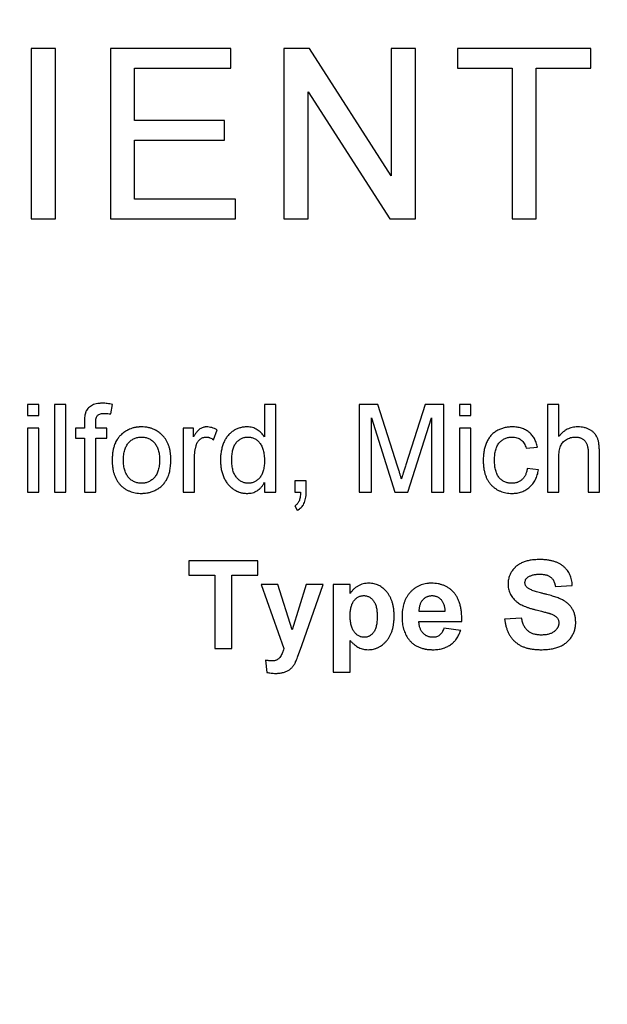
# Model space of a CAD drawing. Header units: inches. Extents: x 0.5 to 16.4, y 0.4 to 10.9.
# Tile 5 of 11: x 5.59 to 6.147, y 5.656 to 6.589. Entities that reach past the tile are written whole.
import ezdxf

# ---------------------------------------------------------------- set-up
doc = ezdxf.new("R2010")
doc.units = ezdxf.units.IN
doc.header["$MEASUREMENT"] = 0
doc.layers.add('OBJECT', color=1, linetype='Continuous')

msp = doc.modelspace()

# ---------------------------------------------------------------- linework, layer by layer
at = {"layer": 'OBJECT', "linetype": 'Continuous', "lineweight": 25}
for p, q in [((5.60097, 6.56191), (5.60097, 6.40013)), ((5.62378, 6.56191), (5.60097, 6.56191)), ((5.62378, 6.40013), (5.62378, 6.56191)), ((5.67605, 6.56191), (5.67605, 6.40013)), ((5.79013, 6.56191), (5.67605, 6.56191)), ((5.79013, 6.54325), (5.79013, 6.56191)), ((5.84032, 6.56191), (5.84032, 6.40013)), ((5.86443, 6.56191), (5.84032, 6.56191)), ((5.94196, 6.44119), (5.86443, 6.56191)), ((5.94196, 6.56191), (5.94196, 6.44119)), ((5.96477, 6.56191), (5.94196, 6.56191)), ((5.96477, 6.40013), (5.96477, 6.56191)), ((6.0046, 6.56191), (6.0046, 6.54325)), ((6.13112, 6.56191), (6.0046, 6.56191)), ((6.13112, 6.54325), (6.13112, 6.56191)), ((5.69887, 6.49347), (5.69887, 6.54325)), ((5.69887, 6.54325), (5.79013, 6.54325)), ((6.0046, 6.54325), (6.05645, 6.54325)), ((6.05645, 6.54325), (6.05645, 6.40013)), ((6.07927, 6.40013), (6.07927, 6.54325)), ((6.07927, 6.54325), (6.13112, 6.54325)), ((5.86314, 6.40013), (5.86314, 6.52085)), ((5.86314, 6.52085), (5.94066, 6.40013)), ((5.78391, 6.49347), (5.69887, 6.49347)), ((5.78391, 6.4748), (5.78391, 6.49347)), ((5.69887, 6.4748), (5.78391, 6.4748)), ((5.69887, 6.4188), (5.69887, 6.4748)), ((5.79428, 6.4188), (5.69887, 6.4188)), ((5.79428, 6.40013), (5.79428, 6.4188)), ((5.60097, 6.40013), (5.62378, 6.40013)), ((5.67605, 6.40013), (5.79428, 6.40013)), ((5.84032, 6.40013), (5.86314, 6.40013)), ((5.94066, 6.40013), (5.96477, 6.40013)), ((6.05645, 6.40013), (6.07927, 6.40013)), ((5.59745, 6.22436), (5.59745, 6.21368)), ((5.60814, 6.22436), (5.59745, 6.22436)), ((5.60814, 6.21368), (5.60814, 6.22436)), ((5.62309, 6.22436), (5.62309, 6.14103)), ((5.63378, 6.22436), (5.62309, 6.22436)), ((5.63378, 6.14103), (5.63378, 6.22436)), ((5.6764, 6.21528), (5.67792, 6.22438)), ((5.82181, 6.22436), (5.82181, 6.19358)), ((5.8325, 6.22436), (5.82181, 6.22436)), ((5.8325, 6.14103), (5.8325, 6.22436)), ((5.91156, 6.22436), (5.91156, 6.14103)), ((5.92923, 6.22436), (5.91156, 6.22436)), ((5.94786, 6.16588), (5.92923, 6.22436)), ((5.97416, 6.22436), (5.95571, 6.16689)), ((5.99168, 6.22436), (5.97416, 6.22436)), ((5.99168, 6.14103), (5.99168, 6.22436)), ((6.00664, 6.22436), (6.00664, 6.21368)), ((6.01733, 6.22436), (6.00664, 6.22436)), ((6.01733, 6.21368), (6.01733, 6.22436)), ((6.08998, 6.22436), (6.08998, 6.14103)), ((6.10066, 6.22436), (6.08998, 6.22436)), ((6.10066, 6.19393), (6.10066, 6.22436)), ((5.59745, 6.21368), (5.60814, 6.21368)), ((5.92331, 6.21154), (5.94541, 6.14103)), ((5.92331, 6.14103), (5.92331, 6.21154)), ((5.9577, 6.14103), (5.97993, 6.21154)), ((5.97993, 6.21154), (5.97993, 6.14103)), ((6.00664, 6.21368), (6.01733, 6.21368)), ((5.59745, 6.20193), (5.59745, 6.14103)), ((5.60814, 6.20193), (5.59745, 6.20193)), ((5.60814, 6.14103), (5.60814, 6.20193)), ((5.64274, 6.20193), (5.64274, 6.19231)), ((5.65129, 6.20193), (5.64274, 6.20193)), ((5.65129, 6.20812), (5.65129, 6.20193)), ((5.66197, 6.20193), (5.66197, 6.20708)), ((5.67266, 6.20193), (5.66197, 6.20193)), ((5.67266, 6.19231), (5.67266, 6.20193)), ((5.74489, 6.20193), (5.74489, 6.14103)), ((5.75451, 6.20193), (5.74489, 6.20193)), ((5.75451, 6.19343), (5.75451, 6.20193)), ((5.7736, 6.19087), (5.77694, 6.20014)), ((6.00664, 6.20193), (6.00664, 6.14103)), ((6.01733, 6.20193), (6.00664, 6.20193)), ((6.01733, 6.14103), (6.01733, 6.20193)), ((5.64274, 6.19231), (5.65129, 6.19231)), ((5.65129, 6.19231), (5.65129, 6.14103)), ((5.66197, 6.14103), (5.66197, 6.19231)), ((5.66197, 6.19231), (5.67266, 6.19231)), ((6.06968, 6.18269), (6.08036, 6.18376)), ((5.75557, 6.14103), (5.75557, 6.17338)), ((6.10066, 6.14103), (6.10066, 6.1737)), ((6.12844, 6.17887), (6.12844, 6.14103)), ((6.13912, 6.14103), (6.13912, 6.17942)), ((6.08143, 6.1624), (6.07074, 6.16346)), ((5.82181, 6.15023), (5.82181, 6.14103)), ((5.85066, 6.15171), (5.85066, 6.14103)), ((5.86134, 6.15171), (5.85066, 6.15171)), ((5.86134, 6.14103), (5.86134, 6.15171)), ((5.59745, 6.14103), (5.60814, 6.14103)), ((5.62309, 6.14103), (5.63378, 6.14103)), ((5.65129, 6.14103), (5.66197, 6.14103)), ((5.74489, 6.14103), (5.75557, 6.14103)), ((5.82181, 6.14103), (5.8325, 6.14103)), ((5.85066, 6.14103), (5.85597, 6.14103)), ((5.91156, 6.14103), (5.92331, 6.14103)), ((5.94541, 6.14103), (5.9577, 6.14103)), ((5.97993, 6.14103), (5.99168, 6.14103)), ((6.00664, 6.14103), (6.01733, 6.14103)), ((6.08998, 6.14103), (6.10066, 6.14103)), ((6.12844, 6.14103), (6.13912, 6.14103)), ((5.85066, 6.12821), (5.8528, 6.12393)), ((5.75023, 6.07616), (5.75023, 6.06227)), ((5.8154, 6.07616), (5.75023, 6.07616)), ((5.8154, 6.06227), (5.8154, 6.07616)), ((5.75023, 6.06227), (5.7748, 6.06227)), ((5.7748, 6.06227), (5.7748, 5.99282)), ((5.79083, 5.99282), (5.79083, 6.06227)), ((5.79083, 6.06227), (5.8154, 6.06227)), ((5.81861, 6.05372), (5.84008, 5.99282)), ((5.83463, 6.05372), (5.81861, 6.05372)), ((5.84799, 6.0106), (5.83463, 6.05372)), ((5.86134, 6.05372), (5.84799, 6.0106)), ((5.85712, 5.99564), (5.87737, 6.05372)), ((5.87737, 6.05372), (5.86134, 6.05372)), ((5.88698, 6.05372), (5.88698, 5.97039)), ((5.90301, 6.05372), (5.88698, 6.05372)), ((5.90301, 6.04494), (5.90301, 6.05372)), ((6.09745, 6.05158), (6.11348, 6.05265)), ((5.99275, 6.02808), (5.96846, 6.02808)), ((6.0654, 6.02167), (6.04938, 6.0206)), ((5.96818, 6.01846), (6.00878, 6.01846)), ((6.00771, 6.00992), (5.99168, 6.01205)), ((5.85328, 5.98464), (5.85712, 5.99564)), ((5.90301, 5.97039), (5.90301, 6.00049)), ((5.7748, 5.99282), (5.79083, 5.99282)), ((5.82288, 5.98182), (5.82395, 5.9702)), ((5.88698, 5.97039), (5.90301, 5.97039))]:
    msp.add_line(p, q, dxfattribs=at)
for radius in [1.23, 1.22, 1.182]:
    msp.add_circle((5.92972, 6.45103), radius, dxfattribs=at)
for start, end in [(115.31372, 270), (270, 64.75903)]:
    msp.add_arc((5.92972, 6.45103), 1.6245, start, end, dxfattribs=at)
for points, knots in [([(5.66845, 6.22543), (5.66797, 6.22542), (5.66709, 6.2254), (5.66604, 6.22534), (5.66452, 6.22522), (5.66255, 6.2249), (5.66004, 6.22419), (5.65789, 6.22312), (5.65608, 6.22182), (5.65453, 6.22036), (5.65344, 6.2189), (5.65288, 6.2178), (5.65259, 6.21719), (5.65248, 6.21696), (5.65243, 6.21683)], [0, 0, 0, 0, 0.073717, 0.136505, 0.163094, 0.310611, 0.443698, 0.565895, 0.680223, 0.78874, 0.894764, 0.960867, 0.978877, 1, 1, 1, 1]), ([(5.67792, 6.22438), (5.67707, 6.22454), (5.67543, 6.22487), (5.673, 6.22517), (5.67069, 6.22539), (5.66919, 6.22542), (5.66845, 6.22543)], [0, 0, 0, 0, 0.270499, 0.526441, 0.768874, 1, 1, 1, 1]), ([(5.65243, 6.21683), (5.65224, 6.2163), (5.65185, 6.21512), (5.65154, 6.21311), (5.65131, 6.21074), (5.6513, 6.20903), (5.65129, 6.20812)], [0, 0, 0, 0, 0.191929, 0.420351, 0.689897, 1, 1, 1, 1]), ([(5.66197, 6.20708), (5.66198, 6.20736), (5.66199, 6.20814), (5.66207, 6.20956), (5.66239, 6.21123), (5.66294, 6.21281), (5.66382, 6.21402), (5.66504, 6.21487), (5.66655, 6.21541), (5.66814, 6.21572), (5.66946, 6.21579), (5.67018, 6.21581), (5.67042, 6.21581)], [0, 0, 0, 0, 0.058369, 0.163021, 0.300167, 0.41437, 0.512294, 0.610469, 0.720973, 0.849846, 0.949085, 1, 1, 1, 1]), ([(5.67042, 6.21581), (5.67139, 6.21579), (5.67339, 6.21574), (5.67537, 6.21544), (5.6764, 6.21528)], [0, 0, 0, 0, 0.48419, 1, 1, 1, 1]), ([(5.70539, 6.20299), (5.7047, 6.20298), (5.7039, 6.20297), (5.703, 6.20292), (5.70247, 6.20288), (5.7017, 6.20281), (5.70084, 6.20269), (5.70006, 6.20257), (5.69919, 6.20242), (5.69836, 6.20224), (5.69697, 6.2019), (5.69522, 6.20137), (5.69355, 6.20067), (5.69208, 6.19995), (5.69123, 6.19949), (5.68996, 6.19873), (5.68909, 6.19816), (5.68832, 6.19757), (5.68766, 6.19706), (5.68717, 6.19665), (5.68675, 6.1963)], [0, 0, 0, 0, 0.102572, 0.118424, 0.133569, 0.181403, 0.232455, 0.262234, 0.298733, 0.362105, 0.387629, 0.510902, 0.632401, 0.655392, 0.753664, 0.774649, 0.875698, 0.906232, 0.918763, 1, 1, 1, 1]), ([(5.73314, 6.17233), (5.73312, 6.17349), (5.73308, 6.17577), (5.7327, 6.17908), (5.73211, 6.1822), (5.73126, 6.18513), (5.73032, 6.18746), (5.72946, 6.18918), (5.72853, 6.19083), (5.72724, 6.19274), (5.7258, 6.19443), (5.7245, 6.19575), (5.72365, 6.19652), (5.72251, 6.19748), (5.72119, 6.19849), (5.71984, 6.19931), (5.71891, 6.19982), (5.71798, 6.2003), (5.71671, 6.2009), (5.71517, 6.20146), (5.7138, 6.20189), (5.71251, 6.20223), (5.7111, 6.20253), (5.70976, 6.20273), (5.70782, 6.20293), (5.70639, 6.20297), (5.70539, 6.20299)], [0, 0, 0, 0, 0.074866, 0.1461881, 0.2140137, 0.2792717, 0.3422295, 0.3750144, 0.4034073, 0.4634815, 0.5236708, 0.545246, 0.5829276, 0.5970187, 0.6413622, 0.6896879, 0.6987086, 0.7096913, 0.7565213, 0.7890312, 0.8148286, 0.8490932, 0.8744831, 0.9079253, 0.9358523, 1, 1, 1, 1]), ([(5.76694, 6.20299), (5.7667, 6.20298), (5.76614, 6.20296), (5.76505, 6.20288), (5.76367, 6.20256), (5.76213, 6.20198), (5.76062, 6.20113), (5.75924, 6.20002), (5.75832, 6.199), (5.75727, 6.19772), (5.75604, 6.19599), (5.75504, 6.19433), (5.75451, 6.19343)], [0, 0, 0, 0, 0.043355, 0.101052, 0.199129, 0.298355, 0.399009, 0.511573, 0.616498, 0.648616, 0.810333, 1, 1, 1, 1]), ([(5.77694, 6.20014), (5.77611, 6.20058), (5.77449, 6.20144), (5.77195, 6.20231), (5.76944, 6.20288), (5.76777, 6.20296), (5.76694, 6.20299)], [0, 0, 0, 0, 0.267859, 0.522104, 0.764221, 1, 1, 1, 1]), ([(5.80535, 6.20299), (5.80489, 6.20298), (5.80428, 6.20297), (5.80313, 6.20291), (5.80239, 6.20283), (5.80177, 6.20275), (5.80115, 6.20266), (5.80001, 6.20246), (5.79835, 6.20203), (5.7967, 6.20148), (5.79522, 6.20086), (5.79419, 6.20033), (5.79359, 6.2), (5.79296, 6.19964), (5.79195, 6.19903), (5.7906, 6.19805), (5.78924, 6.19692), (5.78799, 6.19566), (5.78682, 6.19431), (5.78574, 6.19285), (5.78508, 6.19176), (5.78446, 6.19067), (5.78387, 6.18953), (5.78282, 6.18719), (5.78174, 6.184), (5.78083, 6.17999), (5.78024, 6.17578), (5.78018, 6.1729), (5.78015, 6.17143)], [0, 0, 0, 0, 0.030616, 0.040095, 0.07639, 0.079269, 0.081487, 0.117704, 0.156042, 0.194402, 0.232292, 0.262073, 0.270763, 0.278011, 0.309849, 0.348821, 0.387697, 0.426687, 0.46604, 0.505741, 0.546343, 0.55032, 0.588271, 0.63138, 0.719612, 0.809763, 0.902871, 1, 1, 1, 1]), ([(5.82181, 6.19358), (5.82136, 6.19426), (5.82045, 6.19561), (5.8188, 6.1974), (5.81699, 6.19902), (5.81497, 6.20041), (5.8128, 6.20159), (5.81045, 6.2024), (5.80794, 6.2029), (5.80623, 6.20296), (5.80535, 6.20299)], [0, 0, 0, 0, 0.123897, 0.245576, 0.36732, 0.491423, 0.615422, 0.740391, 0.867456, 1, 1, 1, 1]), ([(6.0564, 6.20299), (6.05514, 6.20295), (6.05263, 6.20286), (6.04895, 6.20216), (6.04542, 6.20099), (6.04262, 6.19966), (6.0405, 6.19838), (6.03901, 6.19729), (6.03762, 6.19608), (6.03633, 6.19477), (6.03517, 6.19332), (6.03409, 6.19177), (6.03312, 6.19011), (6.03227, 6.18833), (6.03153, 6.18647), (6.03088, 6.18452), (6.0303, 6.1825), (6.02986, 6.1804), (6.02951, 6.17822), (6.02926, 6.17596), (6.02911, 6.17363), (6.02909, 6.17204), (6.02908, 6.17124)], [0, 0, 0, 0, 0.080042, 0.158456, 0.23625, 0.314645, 0.353817, 0.392604, 0.431274, 0.4701, 0.509125, 0.548568, 0.589253, 0.630652, 0.673132, 0.716202, 0.760436, 0.805787, 0.852132, 0.899936, 0.94931, 1, 1, 1, 1]), ([(6.08036, 6.18376), (6.08021, 6.18451), (6.0799, 6.18598), (6.07924, 6.18809), (6.07847, 6.19008), (6.07752, 6.19193), (6.07646, 6.19365), (6.07524, 6.19523), (6.0739, 6.1967), (6.07242, 6.19801), (6.07081, 6.19918), (6.06908, 6.20021), (6.06724, 6.20108), (6.06528, 6.20178), (6.06322, 6.20233), (6.06105, 6.20271), (6.05876, 6.20294), (6.0572, 6.20298), (6.0564, 6.20299)], [0, 0, 0, 0, 0.0679394, 0.1331975, 0.1965001, 0.2575707, 0.3175677, 0.3761507, 0.434627, 0.4935058, 0.552289, 0.611516, 0.6717147, 0.7327532, 0.7962392, 0.8610702, 0.9292057, 1, 1, 1, 1]), ([(6.11852, 6.20299), (6.11764, 6.20297), (6.1159, 6.20293), (6.11337, 6.20247), (6.11094, 6.20178), (6.10864, 6.20076), (6.10644, 6.19949), (6.10437, 6.19791), (6.10241, 6.19606), (6.10125, 6.19465), (6.10066, 6.19393)], [0, 0, 0, 0, 0.127042, 0.250085, 0.37054, 0.490644, 0.612263, 0.736092, 0.865603, 1, 1, 1, 1]), ([(6.13912, 6.17942), (6.13911, 6.18015), (6.1391, 6.18154), (6.139, 6.18358), (6.13883, 6.18547), (6.13863, 6.18724), (6.13832, 6.18888), (6.13796, 6.19037), (6.13755, 6.19175), (6.13688, 6.19338), (6.13586, 6.19526), (6.13425, 6.19724), (6.1323, 6.19897), (6.13002, 6.20041), (6.12747, 6.20159), (6.12467, 6.20239), (6.12167, 6.20291), (6.11959, 6.20297), (6.11852, 6.20299)], [0, 0, 0, 0, 0.0601679, 0.1162325, 0.1691914, 0.2186131, 0.2642687, 0.3071447, 0.3468168, 0.3837693, 0.4535747, 0.5236802, 0.5948168, 0.6695302, 0.7473935, 0.827491, 0.9110267, 1, 1, 1, 1]), ([(5.68675, 6.1963), (5.68626, 6.19584), (5.68552, 6.19514), (5.68416, 6.1937), (5.68333, 6.1926), (5.68263, 6.19157), (5.68204, 6.19066), (5.6813, 6.18935), (5.68049, 6.18764), (5.67966, 6.1856), (5.6788, 6.18278), (5.67808, 6.17925), (5.67767, 6.17545), (5.67761, 6.17283), (5.67758, 6.17148)], [0, 0, 0, 0, 0.073028, 0.111593, 0.219001, 0.223293, 0.248337, 0.338168, 0.388597, 0.456239, 0.580453, 0.712172, 0.851257, 1, 1, 1, 1]), ([(5.68827, 6.17151), (5.68828, 6.1724), (5.68832, 6.17411), (5.68853, 6.17661), (5.68891, 6.17893), (5.68944, 6.18108), (5.69012, 6.18306), (5.69096, 6.18486), (5.69195, 6.18649), (5.69308, 6.18795), (5.69435, 6.18921), (5.69568, 6.19034), (5.69711, 6.19128), (5.69861, 6.19206), (5.7002, 6.19264), (5.70186, 6.19308), (5.7036, 6.19333), (5.70479, 6.19336), (5.70539, 6.19338)], [0, 0, 0, 0, 0.0846929, 0.1643214, 0.2393308, 0.3095749, 0.3760818, 0.438961, 0.4994062, 0.5581945, 0.6150414, 0.6705972, 0.7247893, 0.7786009, 0.8320027, 0.8864974, 0.9424396, 1, 1, 1, 1]), ([(5.70539, 6.19338), (5.70599, 6.19336), (5.70716, 6.19333), (5.70887, 6.19308), (5.71051, 6.19264), (5.71208, 6.19205), (5.71356, 6.19126), (5.71499, 6.19033), (5.71633, 6.1892), (5.71758, 6.18791), (5.71873, 6.18646), (5.71975, 6.18485), (5.72057, 6.18306), (5.72128, 6.18114), (5.72181, 6.17903), (5.72219, 6.17678), (5.7224, 6.17435), (5.72244, 6.17268), (5.72245, 6.17183)], [0, 0, 0, 0, 0.0577841, 0.1133998, 0.1675736, 0.2218735, 0.2754396, 0.3303496, 0.3866415, 0.4446267, 0.5045275, 0.5655975, 0.6288214, 0.694866, 0.7644718, 0.8383469, 0.9168809, 1, 1, 1, 1]), ([(5.75723, 6.18558), (5.75727, 6.18573), (5.75745, 6.18625), (5.75765, 6.18683), (5.75806, 6.18779), (5.75862, 6.18886), (5.75964, 6.19019), (5.76081, 6.19133), (5.76211, 6.19224), (5.76351, 6.1929), (5.7647, 6.19322), (5.76562, 6.19333), (5.76614, 6.19336), (5.76644, 6.19337), (5.76652, 6.19338)], [0, 0, 0, 0, 0.035311, 0.125708, 0.141834, 0.275356, 0.40243, 0.52744, 0.648963, 0.766434, 0.881707, 0.930447, 0.980416, 1, 1, 1, 1]), ([(5.76652, 6.19338), (5.767, 6.19336), (5.76759, 6.19333), (5.76847, 6.19321), (5.76918, 6.19305), (5.77038, 6.19267), (5.7719, 6.192), (5.77302, 6.19126), (5.7736, 6.19087)], [0, 0, 0, 0, 0.185364, 0.232865, 0.348348, 0.472853, 0.726669, 1, 1, 1, 1]), ([(5.79083, 6.17144), (5.79084, 6.17236), (5.79087, 6.17413), (5.79106, 6.1767), (5.79142, 6.17906), (5.79187, 6.18125), (5.79249, 6.18325), (5.79324, 6.18505), (5.79412, 6.18666), (5.79514, 6.18809), (5.79628, 6.18933), (5.79747, 6.19042), (5.79874, 6.19132), (5.80006, 6.19209), (5.80147, 6.19265), (5.80294, 6.19308), (5.80448, 6.19333), (5.80552, 6.19336), (5.80605, 6.19338)], [0, 0, 0, 0, 0.091711, 0.176988, 0.256201, 0.330636, 0.399883, 0.464382, 0.525315, 0.58345, 0.638919, 0.692818, 0.744171, 0.79469, 0.845044, 0.895343, 0.947139, 1, 1, 1, 1]), ([(5.80605, 6.19338), (5.8066, 6.19337), (5.80768, 6.19334), (5.80925, 6.19305), (5.81076, 6.19264), (5.8122, 6.19204), (5.81357, 6.19124), (5.81489, 6.1903), (5.81612, 6.18917), (5.8173, 6.18789), (5.81838, 6.18642), (5.81929, 6.18473), (5.82008, 6.18286), (5.82072, 6.18079), (5.82122, 6.17853), (5.82156, 6.17607), (5.82178, 6.17342), (5.8218, 6.17159), (5.82181, 6.17064)], [0, 0, 0, 0, 0.052688, 0.103886, 0.153523, 0.203582, 0.25433, 0.305887, 0.359487, 0.415362, 0.473787, 0.535066, 0.599788, 0.669584, 0.743838, 0.823038, 0.908696, 1, 1, 1, 1]), ([(6.03976, 6.17153), (6.03977, 6.17244), (6.03979, 6.17421), (6.04001, 6.17677), (6.04037, 6.17914), (6.04089, 6.18132), (6.04154, 6.1833), (6.04232, 6.18511), (6.04327, 6.18671), (6.04437, 6.18813), (6.04557, 6.18936), (6.04686, 6.19045), (6.04826, 6.19135), (6.04974, 6.19209), (6.05129, 6.19268), (6.05295, 6.19307), (6.05468, 6.19334), (6.05586, 6.19336), (6.05647, 6.19338)], [0, 0, 0, 0, 0.087812, 0.170004, 0.246921, 0.318458, 0.384981, 0.447538, 0.5073, 0.564153, 0.619419, 0.673013, 0.726017, 0.778681, 0.831871, 0.885878, 0.941593, 1, 1, 1, 1]), ([(6.05647, 6.19338), (6.05726, 6.19335), (6.0588, 6.19329), (6.06102, 6.19278), (6.06304, 6.19191), (6.06489, 6.19074), (6.06651, 6.18921), (6.06787, 6.18735), (6.06895, 6.18515), (6.06943, 6.18354), (6.06968, 6.18269)], [0, 0, 0, 0, 0.128744, 0.249407, 0.36733, 0.484489, 0.6035, 0.727046, 0.857284, 1, 1, 1, 1]), ([(6.10066, 6.1737), (6.10067, 6.17481), (6.1007, 6.1769), (6.10102, 6.17986), (6.10152, 6.18244), (6.10223, 6.18468), (6.10323, 6.18662), (6.10448, 6.18833), (6.10602, 6.18984), (6.10782, 6.19108), (6.10978, 6.1921), (6.11183, 6.19284), (6.11395, 6.19329), (6.11539, 6.19335), (6.11612, 6.19338)], [0, 0, 0, 0, 0.116829, 0.221292, 0.312899, 0.393807, 0.468341, 0.541815, 0.616509, 0.694004, 0.771953, 0.84861, 0.923532, 1, 1, 1, 1]), ([(6.11612, 6.19338), (6.1166, 6.19337), (6.11752, 6.19336), (6.11887, 6.19318), (6.12015, 6.19292), (6.12133, 6.19254), (6.12243, 6.19204), (6.12346, 6.19147), (6.12438, 6.19075), (6.12524, 6.18994), (6.12599, 6.18899), (6.12665, 6.18792), (6.12722, 6.18674), (6.12766, 6.18541), (6.12801, 6.18395), (6.12826, 6.18237), (6.12841, 6.18067), (6.12843, 6.17948), (6.12844, 6.17887)], [0, 0, 0, 0, 0.065907, 0.127655, 0.187138, 0.244298, 0.298811, 0.352674, 0.405676, 0.459843, 0.514865, 0.571613, 0.631905, 0.695846, 0.764392, 0.837297, 0.915721, 1, 1, 1, 1]), ([(5.75557, 6.17338), (5.75559, 6.17447), (5.75562, 6.17659), (5.75596, 6.17971), (5.75645, 6.18271), (5.75697, 6.18463), (5.75723, 6.18558)], [0, 0, 0, 0, 0.263621, 0.516264, 0.76174, 1, 1, 1, 1]), ([(5.67758, 6.17148), (5.6776, 6.17024), (5.67764, 6.16783), (5.67802, 6.16434), (5.67857, 6.16127), (5.67912, 6.15919), (5.67974, 6.15723), (5.68052, 6.15518), (5.68185, 6.15258), (5.6834, 6.15018), (5.68522, 6.14805), (5.6872, 6.14614), (5.68936, 6.14449), (5.69167, 6.14308), (5.69414, 6.14195), (5.69674, 6.14104), (5.69949, 6.14041), (5.70144, 6.14016), (5.70342, 6.14001), (5.70443, 6.13999), (5.70539, 6.13996)], [0, 0, 0, 0, 0.077929, 0.151663, 0.221236, 0.274325, 0.287458, 0.350988, 0.412027, 0.471582, 0.530342, 0.588161, 0.645214, 0.701415, 0.758242, 0.81583, 0.874895, 0.936082, 0.939429, 1, 1, 1, 1]), ([(5.70539, 6.14958), (5.70479, 6.14959), (5.7036, 6.14962), (5.70186, 6.14987), (5.7002, 6.15031), (5.69862, 6.15092), (5.69711, 6.15169), (5.69568, 6.15263), (5.69434, 6.15374), (5.69309, 6.15503), (5.69194, 6.15648), (5.69096, 6.15813), (5.69012, 6.15994), (5.68944, 6.16192), (5.68891, 6.16407), (5.68853, 6.1664), (5.68832, 6.1689), (5.68828, 6.17062), (5.68827, 6.17151)], [0, 0, 0, 0, 0.057463, 0.11331, 0.167712, 0.221211, 0.274932, 0.329032, 0.384154, 0.441284, 0.499973, 0.56077, 0.624025, 0.690419, 0.760544, 0.835426, 0.914919, 1, 1, 1, 1]), ([(5.70539, 6.13996), (5.70652, 6.14), (5.70779, 6.14005), (5.70989, 6.14026), (5.71126, 6.14049), (5.71366, 6.14106), (5.7164, 6.14196), (5.71898, 6.1432), (5.72058, 6.14415), (5.72162, 6.14482), (5.72281, 6.14566), (5.72421, 6.14682), (5.7255, 6.14807), (5.72672, 6.14941), (5.72776, 6.15077), (5.72843, 6.15179), (5.72879, 6.15239), (5.72916, 6.153), (5.72977, 6.15411), (5.73035, 6.15537), (5.73083, 6.1566), (5.73129, 6.15791), (5.73184, 6.15976), (5.73232, 6.16197), (5.73268, 6.16434), (5.73294, 6.16686), (5.73312, 6.16954), (5.73313, 6.17138), (5.73314, 6.17233)], [0, 0, 0, 0, 0.070078, 0.078868, 0.130803, 0.155793, 0.232112, 0.309167, 0.332628, 0.347597, 0.385726, 0.422992, 0.460352, 0.497512, 0.53494, 0.566624, 0.572862, 0.578408, 0.611192, 0.651053, 0.664425, 0.692999, 0.737248, 0.783909, 0.833521, 0.885947, 0.941297, 1, 1, 1, 1]), ([(5.72245, 6.17183), (5.72244, 6.17092), (5.7224, 6.16916), (5.72219, 6.1666), (5.72181, 6.16423), (5.72127, 6.16204), (5.7206, 6.16002), (5.71977, 6.15818), (5.71875, 6.15654), (5.71762, 6.15506), (5.71636, 6.15377), (5.71503, 6.15265), (5.7136, 6.15171), (5.71212, 6.15091), (5.71054, 6.15031), (5.70889, 6.1499), (5.70717, 6.14962), (5.70599, 6.14959), (5.70539, 6.14958)], [0, 0, 0, 0, 0.086068, 0.167108, 0.243029, 0.313687, 0.381115, 0.444406, 0.505052, 0.563746, 0.620476, 0.67555, 0.728832, 0.781951, 0.835076, 0.888454, 0.943467, 1, 1, 1, 1]), ([(5.78015, 6.17143), (5.78018, 6.16993), (5.78026, 6.167), (5.78086, 6.16274), (5.78189, 6.15876), (5.78305, 6.15563), (5.78419, 6.1533), (5.78513, 6.15166), (5.78615, 6.15012), (5.78725, 6.14869), (5.78842, 6.14734), (5.78964, 6.14618), (5.79052, 6.14539), (5.79105, 6.14496), (5.79159, 6.14455), (5.79255, 6.14387), (5.79395, 6.14298), (5.79541, 6.14223), (5.79645, 6.14176), (5.79705, 6.14152), (5.79766, 6.14128), (5.79861, 6.14097), (5.79962, 6.14067), (5.80033, 6.1405), (5.80101, 6.14036), (5.80213, 6.14017), (5.80367, 6.14), (5.80482, 6.13997), (5.8054, 6.13996)], [0, 0, 0, 0, 0.099676, 0.19464, 0.285231, 0.373096, 0.415974, 0.457756, 0.498618, 0.538747, 0.578098, 0.617364, 0.650469, 0.656471, 0.662793, 0.695717, 0.734642, 0.773054, 0.804642, 0.810678, 0.815962, 0.848255, 0.877137, 0.885884, 0.89708, 0.923497, 0.961473, 1, 1, 1, 1]), ([(5.80649, 6.14958), (5.80597, 6.14959), (5.80494, 6.14962), (5.80342, 6.14988), (5.80195, 6.15032), (5.80055, 6.15093), (5.79918, 6.15167), (5.79788, 6.15263), (5.79664, 6.15375), (5.79544, 6.15501), (5.79436, 6.15647), (5.79341, 6.1581), (5.7926, 6.1599), (5.79196, 6.16188), (5.79144, 6.16402), (5.79108, 6.16635), (5.79086, 6.16884), (5.79084, 6.17056), (5.79083, 6.17144)], [0, 0, 0, 0, 0.051635, 0.102768, 0.15311, 0.203777, 0.25515, 0.307936, 0.363692, 0.421354, 0.481563, 0.543939, 0.608957, 0.677859, 0.750876, 0.828899, 0.91182, 1, 1, 1, 1]), ([(6.02908, 6.17124), (6.0291, 6.17002), (6.02914, 6.16765), (6.02949, 6.16419), (6.03007, 6.16095), (6.03089, 6.15793), (6.03193, 6.15512), (6.03325, 6.15255), (6.03477, 6.15017), (6.03653, 6.14803), (6.03848, 6.14613), (6.0406, 6.14448), (6.04286, 6.14307), (6.04528, 6.14193), (6.04785, 6.14104), (6.05057, 6.1404), (6.05345, 6.14004), (6.05542, 6.13999), (6.05642, 6.13996)], [0, 0, 0, 0, 0.077769, 0.151616, 0.221234, 0.287445, 0.350796, 0.412065, 0.471628, 0.530388, 0.588367, 0.645022, 0.701456, 0.757977, 0.815447, 0.874505, 0.93605, 1, 1, 1, 1]), ([(6.05605, 6.14958), (6.05546, 6.14959), (6.0543, 6.14962), (6.05261, 6.14988), (6.051, 6.15028), (6.04947, 6.15085), (6.04802, 6.15158), (6.04668, 6.1525), (6.0454, 6.15355), (6.04423, 6.15478), (6.04317, 6.15619), (6.04225, 6.15781), (6.04146, 6.15961), (6.04086, 6.16163), (6.04035, 6.16383), (6.04002, 6.16622), (6.03979, 6.16881), (6.03977, 6.1706), (6.03976, 6.17153)], [0, 0, 0, 0, 0.05715, 0.11214, 0.165432, 0.217749, 0.269774, 0.321754, 0.374918, 0.429386, 0.485934, 0.545519, 0.608951, 0.676065, 0.748966, 0.826805, 0.910036, 1, 1, 1, 1]), ([(5.82181, 6.17064), (5.8218, 6.16978), (5.82178, 6.16811), (5.82156, 6.1657), (5.82121, 6.16345), (5.82074, 6.16137), (5.8201, 6.15946), (5.81934, 6.15772), (5.81843, 6.15615), (5.81738, 6.15476), (5.81622, 6.15355), (5.81501, 6.15249), (5.81375, 6.15158), (5.81241, 6.15085), (5.81102, 6.15028), (5.80956, 6.14986), (5.80804, 6.14963), (5.80701, 6.14959), (5.80649, 6.14958)], [0, 0, 0, 0, 0.0884507, 0.170931, 0.2483056, 0.3209513, 0.3895015, 0.4543736, 0.5157212, 0.5751641, 0.6324662, 0.6870428, 0.7402273, 0.791537, 0.8427037, 0.8943422, 0.946301, 1, 1, 1, 1]), ([(5.95162, 6.15365), (5.95152, 6.15401), (5.9513, 6.15478), (5.95092, 6.15598), (5.95053, 6.15732), (5.95007, 6.15878), (5.94959, 6.16037), (5.94905, 6.16209), (5.94847, 6.16394), (5.94807, 6.16522), (5.94786, 6.16588)], [0, 0, 0, 0, 0.088319, 0.186505, 0.295433, 0.415481, 0.545022, 0.685685, 0.837474, 1, 1, 1, 1]), ([(5.95571, 6.16689), (5.95549, 6.16618), (5.95506, 6.16481), (5.95445, 6.16295), (5.95407, 6.16166), (5.9537, 6.16047), (5.95345, 6.15966), (5.9531, 6.15856), (5.95278, 6.15755), (5.95252, 6.15665), (5.95231, 6.15597), (5.95218, 6.15553), (5.95193, 6.15469), (5.95174, 6.15404), (5.95162, 6.15365)], [0, 0, 0, 0, 0.160421, 0.310926, 0.42375, 0.450793, 0.580739, 0.608584, 0.700767, 0.810167, 0.810167, 0.854236, 0.910795, 1, 1, 1, 1]), ([(6.07074, 6.16346), (6.07065, 6.16289), (6.07048, 6.16178), (6.07006, 6.16018), (6.06959, 6.15869), (6.069, 6.15732), (6.06834, 6.15606), (6.06758, 6.15492), (6.06675, 6.15387), (6.0658, 6.15297), (6.0648, 6.15216), (6.06372, 6.15148), (6.06259, 6.15089), (6.0614, 6.1504), (6.06015, 6.15004), (6.05883, 6.14978), (6.05746, 6.1496), (6.05653, 6.14958), (6.05605, 6.14958)], [0, 0, 0, 0, 0.077985, 0.151066, 0.22088, 0.287377, 0.350773, 0.41159, 0.470995, 0.529017, 0.586325, 0.643014, 0.700055, 0.757256, 0.814835, 0.874953, 0.936564, 1, 1, 1, 1]), ([(6.05642, 6.13996), (6.05722, 6.13998), (6.0588, 6.14002), (6.06113, 6.14029), (6.06336, 6.14076), (6.06549, 6.14141), (6.06752, 6.14225), (6.06947, 6.14327), (6.0713, 6.1445), (6.07305, 6.14588), (6.07466, 6.14744), (6.07612, 6.14915), (6.07741, 6.15101), (6.07854, 6.15301), (6.07952, 6.15515), (6.08033, 6.15744), (6.08099, 6.15986), (6.08128, 6.16154), (6.08143, 6.1624)], [0, 0, 0, 0, 0.06515, 0.128398, 0.189837, 0.249891, 0.309074, 0.368318, 0.427996, 0.488144, 0.549203, 0.609804, 0.6705, 0.732849, 0.795961, 0.861732, 0.929607, 1, 1, 1, 1]), ([(5.8054, 6.13996), (5.80595, 6.13998), (5.80683, 6.14001), (5.80853, 6.14016), (5.81048, 6.14053), (5.81281, 6.14134), (5.81495, 6.14249), (5.81695, 6.14394), (5.81876, 6.14574), (5.82005, 6.14736), (5.82104, 6.14889), (5.82151, 6.14971), (5.82181, 6.15023)], [0, 0, 0, 0, 0.080607, 0.128569, 0.251669, 0.370306, 0.48876, 0.608091, 0.731764, 0.86208, 0.911906, 1, 1, 1, 1]), ([(5.85597, 6.14103), (5.85594, 6.14017), (5.85588, 6.13855), (5.85559, 6.13628), (5.85519, 6.13433), (5.85463, 6.13267), (5.85389, 6.13126), (5.853, 6.13004), (5.85192, 6.129), (5.85108, 6.12847), (5.85066, 6.12821)], [0, 0, 0, 0, 0.176756, 0.333855, 0.46987, 0.587686, 0.693815, 0.796291, 0.897633, 1, 1, 1, 1]), ([(5.8528, 6.12393), (5.8535, 6.12432), (5.85488, 6.12509), (5.85668, 6.12658), (5.85818, 6.12829), (5.85936, 6.13027), (5.86027, 6.13253), (5.86089, 6.13509), (5.86127, 6.13795), (5.86132, 6.13997), (5.86134, 6.14103)], [0, 0, 0, 0, 0.118914, 0.232999, 0.343313, 0.454883, 0.57309, 0.701314, 0.843398, 1, 1, 1, 1]), ([(6.08228, 6.07722), (6.08077, 6.07719), (6.07786, 6.07713), (6.07366, 6.07659), (6.0698, 6.0757), (6.06683, 6.07464), (6.06465, 6.07363), (6.06334, 6.07288), (6.06236, 6.07228), (6.06171, 6.07184), (6.06109, 6.07138), (6.06042, 6.07084), (6.05975, 6.07028), (6.05895, 6.06955), (6.05827, 6.06883), (6.05757, 6.06801), (6.0569, 6.06716), (6.05579, 6.06558), (6.05451, 6.06326), (6.05369, 6.06107), (6.05312, 6.05909), (6.05285, 6.05783), (6.05265, 6.05602), (6.05261, 6.05498), (6.05258, 6.0542)], [0, 0, 0, 0, 0.107292, 0.206995, 0.300453, 0.388293, 0.430234, 0.4715, 0.495561, 0.51155, 0.527304, 0.550478, 0.572529, 0.589441, 0.627772, 0.642629, 0.666015, 0.704645, 0.780069, 0.853686, 0.870307, 0.926242, 0.944749, 1, 1, 1, 1]), ([(6.11348, 6.05265), (6.11342, 6.05356), (6.11331, 6.05534), (6.11287, 6.05794), (6.11221, 6.06041), (6.11131, 6.06273), (6.11016, 6.0649), (6.10879, 6.06694), (6.10719, 6.06884), (6.10536, 6.07058), (6.10331, 6.07216), (6.10099, 6.07352), (6.09845, 6.07466), (6.09567, 6.07562), (6.09266, 6.07635), (6.0894, 6.07685), (6.08592, 6.07718), (6.08352, 6.07721), (6.08228, 6.07722)], [0, 0, 0, 0, 0.06098, 0.119592, 0.176405, 0.231669, 0.286052, 0.340871, 0.395925, 0.452109, 0.509841, 0.569194, 0.631446, 0.696547, 0.76565, 0.838916, 0.91718, 1, 1, 1, 1]), ([(6.06861, 6.05532), (6.06862, 6.05546), (6.06864, 6.05587), (6.06869, 6.05637), (6.06884, 6.0572), (6.06921, 6.05821), (6.06982, 6.0591), (6.07042, 6.05971), (6.07081, 6.06005), (6.07112, 6.0603), (6.07123, 6.06038)], [0, 0, 0, 0, 0.069163, 0.207421, 0.255115, 0.497498, 0.740536, 0.79709, 0.932224, 1, 1, 1, 1]), ([(6.07123, 6.06038), (6.07158, 6.06062), (6.07229, 6.06109), (6.07346, 6.0617), (6.07472, 6.06221), (6.07609, 6.06263), (6.07755, 6.06294), (6.0791, 6.06318), (6.08076, 6.0633), (6.0819, 6.06333), (6.08248, 6.06334)], [0, 0, 0, 0, 0.107332, 0.217234, 0.333141, 0.452848, 0.578599, 0.711408, 0.851665, 1, 1, 1, 1]), ([(6.08248, 6.06334), (6.08304, 6.06332), (6.08413, 6.0633), (6.08571, 6.06319), (6.08706, 6.06299), (6.08801, 6.06279), (6.08888, 6.06258), (6.08978, 6.06231), (6.09056, 6.06197), (6.09095, 6.06179), (6.09133, 6.06161), (6.09201, 6.06126), (6.09292, 6.0606), (6.09377, 6.05986), (6.09453, 6.05899), (6.09521, 6.05802), (6.09583, 6.05696), (6.09624, 6.05602), (6.09654, 6.05519), (6.09678, 6.05447), (6.09699, 6.05374), (6.09713, 6.0532), (6.09728, 6.05252), (6.09737, 6.05202), (6.09745, 6.05158)], [0, 0, 0, 0, 0.079202, 0.153086, 0.222811, 0.272163, 0.288615, 0.350105, 0.404005, 0.40805, 0.410258, 0.463102, 0.515951, 0.568157, 0.621469, 0.677143, 0.735088, 0.795095, 0.821276, 0.859793, 0.90169, 0.928058, 0.937829, 1, 1, 1, 1]), ([(5.92082, 6.05479), (5.91989, 6.05476), (5.91806, 6.0547), (5.91537, 6.05418), (5.91282, 6.05334), (5.91042, 6.05217), (5.9082, 6.05072), (5.90619, 6.04904), (5.90444, 6.04711), (5.90349, 6.04567), (5.90301, 6.04494)], [0, 0, 0, 0, 0.131262, 0.258213, 0.383757, 0.50938, 0.634074, 0.756029, 0.877682, 1, 1, 1, 1]), ([(5.94468, 6.02361), (5.94466, 6.0248), (5.94463, 6.02712), (5.94428, 6.0305), (5.94377, 6.03368), (5.94299, 6.03666), (5.94204, 6.03945), (5.94081, 6.04202), (5.93943, 6.04441), (5.93778, 6.04655), (5.93601, 6.04848), (5.93412, 6.05017), (5.93214, 6.05159), (5.93007, 6.05278), (5.92788, 6.05368), (5.92561, 6.05432), (5.92324, 6.05471), (5.92164, 6.05476), (5.92082, 6.05479)], [0, 0, 0, 0, 0.081358, 0.158498, 0.23172, 0.301587, 0.368411, 0.432672, 0.49537, 0.556936, 0.616909, 0.673968, 0.729234, 0.783348, 0.836844, 0.890141, 0.944433, 1, 1, 1, 1]), ([(5.97995, 6.05479), (5.97926, 6.05477), (5.97828, 6.05475), (5.97635, 6.05462), (5.97421, 6.05431), (5.97151, 6.05363), (5.96893, 6.05272), (5.9665, 6.0515), (5.96419, 6.05004), (5.96202, 6.0483), (5.95999, 6.04631), (5.95813, 6.04411), (5.95654, 6.04165), (5.95521, 6.0391), (5.95448, 6.03724), (5.95409, 6.03609), (5.95373, 6.035), (5.95337, 6.03371), (5.95296, 6.0318), (5.95259, 6.0296), (5.95235, 6.02764), (5.95227, 6.02648), (5.95219, 6.02524), (5.95217, 6.02402), (5.95215, 6.02282)], [0, 0, 0, 0, 0.043441, 0.0617, 0.121479, 0.179576, 0.236515, 0.293211, 0.350046, 0.408349, 0.468033, 0.528701, 0.589409, 0.65175, 0.709483, 0.715288, 0.727788, 0.781576, 0.799781, 0.850676, 0.921871, 0.923615, 0.924391, 1, 1, 1, 1]), ([(6.00878, 6.01846), (6.00879, 6.01995), (6.00881, 6.02283), (6.0085, 6.02701), (6.00796, 6.03089), (6.00717, 6.03448), (6.00611, 6.03773), (6.00522, 6.03977), (6.00426, 6.04166), (6.00321, 6.04347), (6.00136, 6.04586), (5.99932, 6.04797), (5.99708, 6.04981), (5.99466, 6.05135), (5.99206, 6.0526), (5.98982, 6.05341), (5.9879, 6.05392), (5.98596, 6.05434), (5.98435, 6.05456), (5.9833, 6.05465), (5.98213, 6.05474), (5.98104, 6.05477), (5.97995, 6.05479)], [0, 0, 0, 0, 0.084213, 0.163265, 0.237173, 0.306345, 0.371374, 0.430076, 0.432795, 0.491323, 0.548224, 0.60354, 0.657775, 0.711669, 0.765978, 0.821245, 0.846145, 0.878313, 0.933909, 0.937816, 0.938389, 1, 1, 1, 1]), ([(6.05258, 6.0542), (6.05259, 6.05393), (6.05261, 6.05312), (6.05269, 6.05155), (6.05303, 6.0495), (6.05362, 6.04727), (6.05447, 6.04513), (6.05556, 6.04309), (6.05689, 6.04114), (6.05822, 6.03958), (6.05939, 6.03843), (6.06, 6.03786), (6.06028, 6.03759)], [0, 0, 0, 0, 0.044166, 0.127349, 0.250786, 0.372496, 0.493059, 0.615165, 0.739136, 0.866946, 0.939378, 1, 1, 1, 1]), ([(6.07108, 6.05037), (6.07072, 6.05069), (6.07034, 6.05104), (6.06993, 6.05152), (6.06963, 6.05192), (6.0693, 6.05246), (6.06896, 6.05319), (6.06878, 6.05374), (6.06865, 6.0545), (6.06863, 6.05497), (6.06861, 6.05532)], [0, 0, 0, 0, 0.252252, 0.268049, 0.332725, 0.514739, 0.597469, 0.753655, 0.815611, 1, 1, 1, 1]), ([(6.11668, 6.01731), (6.11667, 6.01795), (6.11665, 6.01921), (6.11651, 6.02106), (6.11623, 6.02282), (6.11589, 6.02452), (6.11543, 6.02613), (6.11485, 6.02766), (6.11419, 6.02912), (6.11316, 6.03094), (6.11166, 6.03306), (6.10951, 6.03531), (6.10707, 6.03731), (6.10475, 6.03869), (6.1027, 6.03971), (6.10094, 6.04045), (6.099, 6.0412), (6.09685, 6.04194), (6.09451, 6.0427), (6.09197, 6.04343), (6.08923, 6.04417), (6.08637, 6.04485), (6.08354, 6.04554), (6.08093, 6.04625), (6.0786, 6.04696), (6.07655, 6.04763), (6.07477, 6.04831), (6.07328, 6.049), (6.07205, 6.04964), (6.07138, 6.05014), (6.07108, 6.05037)], [0, 0, 0, 0, 0.031192, 0.061387, 0.090185, 0.118156, 0.14553, 0.17187, 0.197832, 0.223325, 0.273882, 0.32394, 0.374629, 0.426942, 0.455074, 0.486048, 0.519784, 0.556827, 0.5967, 0.639605, 0.685644, 0.734768, 0.783102, 0.827239, 0.86661, 0.901764, 0.93258, 0.959149, 0.981719, 1, 1, 1, 1]), ([(5.90301, 6.02431), (5.90301, 6.02506), (5.90303, 6.02651), (5.90322, 6.02863), (5.90349, 6.0306), (5.90389, 6.03242), (5.90441, 6.0341), (5.90505, 6.03565), (5.90579, 6.03706), (5.90666, 6.03831), (5.90762, 6.03942), (5.90863, 6.04039), (5.90972, 6.0412), (5.91086, 6.04188), (5.91206, 6.0424), (5.91333, 6.04276), (5.91464, 6.04301), (5.91554, 6.04303), (5.916, 6.04304)], [0, 0, 0, 0, 0.088182, 0.170778, 0.248633, 0.321519, 0.389889, 0.454892, 0.517123, 0.576722, 0.633671, 0.688639, 0.740882, 0.792402, 0.843594, 0.894636, 0.946387, 1, 1, 1, 1]), ([(5.916, 6.04304), (5.91644, 6.04302), (5.91731, 6.04298), (5.91858, 6.04277), (5.91979, 6.04237), (5.92096, 6.04186), (5.92207, 6.04116), (5.92312, 6.04033), (5.92412, 6.03934), (5.92505, 6.03821), (5.9259, 6.03692), (5.92664, 6.03547), (5.92727, 6.03386), (5.92779, 6.03209), (5.92816, 6.03015), (5.92844, 6.02807), (5.92863, 6.02582), (5.92864, 6.02427), (5.92865, 6.02347)], [0, 0, 0, 0, 0.05071, 0.100104, 0.148524, 0.196983, 0.246757, 0.298282, 0.351283, 0.407715, 0.466881, 0.528766, 0.594907, 0.665657, 0.740786, 0.8216, 0.907732, 1, 1, 1, 1]), ([(5.97187, 6.03901), (5.97216, 6.03933), (5.97274, 6.03996), (5.9737, 6.04078), (5.97472, 6.04148), (5.9758, 6.04206), (5.97693, 6.04249), (5.97812, 6.04281), (5.97938, 6.04299), (5.98023, 6.04302), (5.98067, 6.04304)], [0, 0, 0, 0, 0.1299254, 0.2554615, 0.379151, 0.5001849, 0.6202121, 0.7429622, 0.8695604, 1, 1, 1, 1]), ([(5.98067, 6.04304), (5.98107, 6.04302), (5.98187, 6.04299), (5.98306, 6.04283), (5.98419, 6.04252), (5.98528, 6.04211), (5.98632, 6.04156), (5.98729, 6.04089), (5.98826, 6.04013), (5.98913, 6.03922), (5.98996, 6.03822), (5.99068, 6.03709), (5.99127, 6.03585), (5.9918, 6.03451), (5.9922, 6.03306), (5.9925, 6.03149), (5.99267, 6.02982), (5.99273, 6.02867), (5.99275, 6.02808)], [0, 0, 0, 0, 0.056682, 0.111505, 0.166041, 0.220035, 0.273441, 0.328706, 0.385494, 0.444157, 0.504217, 0.56594, 0.629742, 0.696261, 0.765485, 0.839688, 0.917686, 1, 1, 1, 1]), ([(5.96846, 6.02808), (5.96847, 6.02864), (5.96849, 6.02974), (5.96865, 6.03133), (5.96888, 6.03284), (5.96928, 6.03425), (5.96973, 6.0356), (5.97034, 6.03682), (5.97104, 6.03797), (5.97159, 6.03867), (5.97187, 6.03901)], [0, 0, 0, 0, 0.144143, 0.28027, 0.410428, 0.536044, 0.655609, 0.773001, 0.887016, 1, 1, 1, 1]), ([(6.06028, 6.03759), (6.06077, 6.03719), (6.0618, 6.03635), (6.06357, 6.03522), (6.06556, 6.03411), (6.06783, 6.03309), (6.07034, 6.03208), (6.07311, 6.03115), (6.07612, 6.03021), (6.07823, 6.02969), (6.07932, 6.02942)], [0, 0, 0, 0, 0.091545, 0.190776, 0.300145, 0.41878, 0.547796, 0.687959, 0.838265, 1, 1, 1, 1]), ([(5.91626, 6.00351), (5.91581, 6.00352), (5.91491, 6.00356), (5.91359, 6.00379), (5.91233, 6.0042), (5.91111, 6.00475), (5.90996, 6.00548), (5.90886, 6.00636), (5.90782, 6.0074), (5.90683, 6.00859), (5.90592, 6.00994), (5.90514, 6.01149), (5.90446, 6.0132), (5.90395, 6.0151), (5.90351, 6.01715), (5.90321, 6.01939), (5.90305, 6.02179), (5.90302, 6.02345), (5.90301, 6.02431)], [0, 0, 0, 0, 0.049167, 0.097775, 0.145483, 0.193468, 0.242725, 0.293156, 0.346707, 0.402636, 0.461615, 0.524206, 0.590584, 0.661737, 0.737903, 0.819216, 0.906668, 1, 1, 1, 1]), ([(5.92865, 6.02347), (5.92864, 6.02262), (5.92863, 6.02097), (5.92846, 6.01858), (5.92818, 6.01638), (5.9278, 6.01437), (5.9273, 6.01254), (5.92671, 6.0109), (5.92599, 6.00944), (5.92515, 6.00818), (5.92424, 6.00708), (5.92327, 6.00612), (5.92225, 6.00531), (5.92115, 6.00466), (5.92002, 6.00413), (5.91881, 6.00376), (5.91756, 6.00354), (5.9167, 6.00352), (5.91626, 6.00351)], [0, 0, 0, 0, 0.097563, 0.187729, 0.272029, 0.349422, 0.42103, 0.48716, 0.548062, 0.605685, 0.65921, 0.710719, 0.759885, 0.807898, 0.855234, 0.902316, 0.950529, 1, 1, 1, 1]), ([(5.92012, 5.99175), (5.92087, 5.99178), (5.92171, 5.99181), (5.92335, 5.99195), (5.92492, 5.9922), (5.92648, 5.99264), (5.92762, 5.99303), (5.92848, 5.99336), (5.92953, 5.99383), (5.93061, 5.99438), (5.93202, 5.9952), (5.93378, 5.99644), (5.93572, 5.99816), (5.93755, 6.00013), (5.93923, 6.00232), (5.94069, 6.00475), (5.94193, 6.00738), (5.94295, 6.01023), (5.94373, 6.01328), (5.94427, 6.01653), (5.94461, 6.02), (5.94465, 6.02238), (5.94468, 6.02361)], [0, 0, 0, 0, 0.049996, 0.055714, 0.109801, 0.155917, 0.163449, 0.190297, 0.216831, 0.240316, 0.270617, 0.325979, 0.383271, 0.443105, 0.504752, 0.567153, 0.631529, 0.698518, 0.768237, 0.841226, 0.91836, 1, 1, 1, 1]), ([(5.95215, 6.02282), (5.95218, 6.0218), (5.95222, 6.01979), (5.95248, 6.01684), (5.95294, 6.01403), (5.95362, 6.01137), (5.95444, 6.00882), (5.95548, 6.00642), (5.95668, 6.00414), (5.95765, 6.00274), (5.95813, 6.00204)], [0, 0, 0, 0, 0.139765, 0.273933, 0.403237, 0.527709, 0.649189, 0.767218, 0.884401, 1, 1, 1, 1]), ([(6.08397, 6.00564), (6.08333, 6.00566), (6.08209, 6.00568), (6.08028, 6.00587), (6.07856, 6.00617), (6.07695, 6.00658), (6.07544, 6.00713), (6.07412, 6.00777), (6.07322, 6.00828), (6.07238, 6.00884), (6.07149, 6.0095), (6.07062, 6.01032), (6.06993, 6.01107), (6.06931, 6.01184), (6.06881, 6.01254), (6.0685, 6.01304), (6.06818, 6.01357), (6.06764, 6.01457), (6.06694, 6.01611), (6.06633, 6.01784), (6.06578, 6.0197), (6.06553, 6.021), (6.0654, 6.02167)], [0, 0, 0, 0, 0.070061, 0.136736, 0.200956, 0.261885, 0.32076, 0.377903, 0.423671, 0.434361, 0.489638, 0.545255, 0.56638, 0.602348, 0.653777, 0.66147, 0.666905, 0.722498, 0.786544, 0.853764, 0.924715, 1, 1, 1, 1]), ([(6.07932, 6.02942), (6.08016, 6.0292), (6.08177, 6.0288), (6.08405, 6.02824), (6.08609, 6.02769), (6.08791, 6.02724), (6.08948, 6.0268), (6.09081, 6.02642), (6.09191, 6.02611), (6.09256, 6.02589), (6.09285, 6.02579)], [0, 0, 0, 0, 0.185648, 0.353945, 0.504324, 0.638502, 0.754785, 0.854031, 0.934772, 1, 1, 1, 1]), ([(6.09285, 6.02579), (6.0929, 6.02577), (6.09357, 6.02552), (6.09463, 6.02511), (6.09581, 6.02454), (6.09683, 6.02396), (6.09786, 6.02325), (6.09893, 6.02223), (6.09973, 6.02111), (6.10026, 6.01988), (6.10056, 6.01875), (6.10064, 6.01782), (6.10065, 6.01735), (6.10066, 6.01715)], [0, 0, 0, 0, 0.012712, 0.171572, 0.272137, 0.322377, 0.45386, 0.568395, 0.674105, 0.7787, 0.886881, 0.951423, 1, 1, 1, 1]), ([(5.9814, 6.00351), (5.98094, 6.00352), (5.98005, 6.00355), (5.97874, 6.00374), (5.97748, 6.00403), (5.97628, 6.00448), (5.97513, 6.00501), (5.97405, 6.00572), (5.97303, 6.00652), (5.97206, 6.00744), (5.97118, 6.00847), (5.97041, 6.00961), (5.96975, 6.01084), (5.96923, 6.01218), (5.96879, 6.01361), (5.96845, 6.01514), (5.96826, 6.01677), (5.96821, 6.01789), (5.96818, 6.01846)], [0, 0, 0, 0, 0.0612579, 0.1200343, 0.1775854, 0.2340032, 0.2910735, 0.3477865, 0.4057041, 0.4653456, 0.5262068, 0.5874647, 0.6492204, 0.7135115, 0.7798359, 0.850086, 0.9230152, 1, 1, 1, 1]), ([(6.04938, 6.0206), (6.04953, 6.01946), (6.04984, 6.01723), (6.05056, 6.014), (6.05151, 6.011), (6.05266, 6.00819), (6.05401, 6.00559), (6.05559, 6.0032), (6.05739, 6.00104), (6.05939, 5.99907), (6.06163, 5.99735), (6.06408, 5.99583), (6.06677, 5.99456), (6.06969, 5.99353), (6.07283, 5.99273), (6.0762, 5.99218), (6.07979, 5.99182), (6.08226, 5.99178), (6.08353, 5.99175)], [0, 0, 0, 0, 0.069189, 0.134849, 0.197856, 0.258156, 0.316518, 0.373347, 0.429278, 0.485207, 0.541344, 0.598579, 0.65769, 0.719332, 0.783759, 0.851788, 0.923878, 1, 1, 1, 1]), ([(6.08353, 5.99175), (6.08441, 5.99177), (6.08614, 5.99179), (6.08867, 5.99192), (6.09109, 5.99215), (6.09341, 5.99248), (6.09561, 5.99292), (6.0977, 5.99343), (6.09967, 5.99405), (6.10154, 5.99475), (6.10329, 5.99555), (6.10495, 5.99645), (6.10652, 5.99745), (6.10795, 5.99858), (6.10933, 5.99976), (6.11056, 6.00108), (6.11172, 6.00247), (6.11274, 6.00398), (6.11367, 6.00554), (6.11449, 6.00713), (6.11514, 6.00877), (6.11572, 6.01042), (6.11616, 6.0121), (6.11645, 6.01381), (6.11664, 6.01555), (6.11667, 6.01672), (6.11668, 6.01731)], [0, 0, 0, 0, 0.055902, 0.109746, 0.161277, 0.210604, 0.258196, 0.303754, 0.3475, 0.389482, 0.430323, 0.470215, 0.509365, 0.54821, 0.586313, 0.624347, 0.662801, 0.701461, 0.740167, 0.777819, 0.815263, 0.852291, 0.888842, 0.925481, 0.962476, 1, 1, 1, 1]), ([(6.10066, 6.01715), (6.10065, 6.01685), (6.10064, 6.01647), (6.10058, 6.01588), (6.10051, 6.01543), (6.10039, 6.0149), (6.10026, 6.01439), (6.10008, 6.01385), (6.09986, 6.01332), (6.09958, 6.01275), (6.0993, 6.01226), (6.09905, 6.01187), (6.09875, 6.01144), (6.09823, 6.0108), (6.09743, 6.00994), (6.09646, 6.00905), (6.09533, 6.00825), (6.09409, 6.00755), (6.09272, 6.00694), (6.0912, 6.00649), (6.08958, 6.00609), (6.08782, 6.00584), (6.08593, 6.00567), (6.08463, 6.00565), (6.08397, 6.00564)], [0, 0, 0, 0, 0.038572, 0.050284, 0.078905, 0.099804, 0.122385, 0.148379, 0.174384, 0.198598, 0.232855, 0.249239, 0.260478, 0.302394, 0.357764, 0.41631, 0.477152, 0.539963, 0.606072, 0.675651, 0.749241, 0.827647, 0.911389, 1, 1, 1, 1]), ([(5.99168, 6.01205), (5.99146, 6.01135), (5.99103, 6.01001), (5.99012, 6.00821), (5.98907, 6.00669), (5.98783, 6.0055), (5.98643, 6.0046), (5.98489, 6.00395), (5.98319, 6.00359), (5.98201, 6.00353), (5.9814, 6.00351)], [0, 0, 0, 0, 0.152234, 0.28992, 0.415184, 0.53137, 0.643534, 0.756821, 0.874446, 1, 1, 1, 1]), ([(5.98143, 5.99175), (5.98225, 5.99177), (5.98384, 5.99179), (5.98618, 5.99201), (5.98841, 5.99237), (5.99054, 5.99289), (5.99203, 5.99337), (5.99334, 5.99386), (5.99461, 5.99438), (5.99631, 5.99528), (5.99802, 5.99637), (5.99949, 5.99747), (6.00048, 5.99838), (6.00112, 5.999), (6.00173, 5.99962), (6.00261, 6.00058), (6.00331, 6.00149), (6.00412, 6.00262), (6.00494, 6.00386), (6.00587, 6.00554), (6.0065, 6.00686), (6.00681, 6.00757), (6.0072, 6.00851), (6.00746, 6.00923), (6.00771, 6.00992)], [0, 0, 0, 0, 0.0708597, 0.139074, 0.2044768, 0.267901, 0.329579, 0.3407074, 0.389852, 0.4495284, 0.5082085, 0.5667199, 0.6088703, 0.625432, 0.6446235, 0.684474, 0.7387979, 0.7446414, 0.8055978, 0.8683654, 0.9116704, 0.9330517, 0.9361678, 1, 1, 1, 1]), ([(5.90301, 6.00049), (5.90372, 5.99973), (5.90507, 5.9983), (5.90717, 5.99643), (5.90922, 5.9949), (5.91125, 5.9937), (5.91333, 5.9928), (5.91551, 5.99222), (5.91777, 5.99181), (5.91933, 5.99177), (5.92012, 5.99175)], [0, 0, 0, 0, 0.155692, 0.297351, 0.424743, 0.54148, 0.65292, 0.765459, 0.880534, 1, 1, 1, 1]), ([(5.95813, 6.00204), (5.95849, 6.00158), (5.95915, 6.00076), (5.96051, 5.9992), (5.96238, 5.99749), (5.96494, 5.99571), (5.96775, 5.99425), (5.97078, 5.99314), (5.97293, 5.99262), (5.97418, 5.99239), (5.97539, 5.99216), (5.97664, 5.992), (5.97896, 5.99182), (5.98023, 5.99178), (5.98143, 5.99175)], [0, 0, 0, 0, 0.065982, 0.118569, 0.235015, 0.351834, 0.470539, 0.592798, 0.716899, 0.720619, 0.736541, 0.856132, 0.863133, 1, 1, 1, 1]), ([(5.84008, 5.99282), (5.83988, 5.9921), (5.83965, 5.99127), (5.83914, 5.98971), (5.83855, 5.98818), (5.83758, 5.98616), (5.83663, 5.98466), (5.83577, 5.98359), (5.83504, 5.98291), (5.83423, 5.98233), (5.83332, 5.98189), (5.83235, 5.98151), (5.8313, 5.98125), (5.83032, 5.98112), (5.82954, 5.98108), (5.82913, 5.98107), (5.82897, 5.98107)], [0, 0, 0, 0, 0.127687, 0.144346, 0.278591, 0.404615, 0.523304, 0.579536, 0.636216, 0.691653, 0.74771, 0.806173, 0.867432, 0.931143, 0.973167, 1, 1, 1, 1]), ([(5.83233, 5.96932), (5.83268, 5.96932), (5.83337, 5.96933), (5.83447, 5.96936), (5.83544, 5.96945), (5.83626, 5.96955), (5.83711, 5.96965), (5.8383, 5.96982), (5.83986, 5.9702), (5.84147, 5.97068), (5.84295, 5.9713), (5.8443, 5.97197), (5.84553, 5.97276), (5.84666, 5.97364), (5.84769, 5.97466), (5.84869, 5.97577), (5.8496, 5.97707), (5.85044, 5.9784), (5.85101, 5.9795), (5.85163, 5.98077), (5.85237, 5.98237), (5.85296, 5.98386), (5.85328, 5.98464)], [0, 0, 0, 0, 0.037504, 0.07275, 0.117051, 0.141647, 0.160333, 0.207373, 0.269907, 0.329942, 0.386161, 0.439841, 0.49036, 0.540873, 0.591888, 0.644675, 0.699321, 0.759866, 0.811931, 0.830477, 0.909851, 1, 1, 1, 1]), ([(5.82897, 5.98107), (5.82851, 5.98108), (5.82754, 5.98111), (5.82606, 5.98124), (5.82449, 5.98148), (5.82343, 5.98171), (5.82288, 5.98182)], [0, 0, 0, 0, 0.2281211, 0.4706407, 0.7258863, 1, 1, 1, 1]), ([(5.82395, 5.9702), (5.82533, 5.96994), (5.8281, 5.96942), (5.83092, 5.96935), (5.83233, 5.96932)], [0, 0, 0, 0, 0.498871, 1, 1, 1, 1])]:
    msp.add_open_spline(points, degree=3, knots=knots, dxfattribs=at)

doc.saveas('drawing.dxf')
